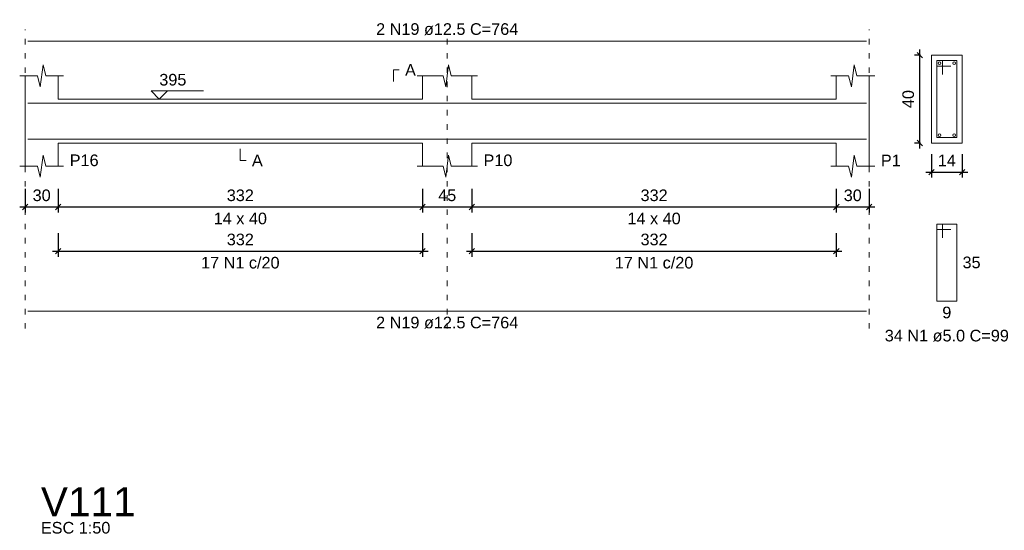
# Model space of a CAD drawing. Header units: millimetres. Extents: x 10906 to 25863, y 1966 to 4861.
# Tile 109 of 163: x 11561.39 to 11579.33, y 2975.52 to 2984.82. Entities that reach past the tile are written whole.
import ezdxf

# ---------------------------------------------------------------- set-up
doc = ezdxf.new("R2010")
doc.units = ezdxf.units.MM
doc.linetypes.add('DOT2', pattern=[3.175, 0, -3.175])
for name, color, linetype, lineweight in [('Descrição da armadura', 7, 'Continuous', 5), ('DT-Barras na forma', 40, 'Continuous', 5), ('DT-Barras no corte', 5, 'Continuous', 5), ('DT-Barras rebatidas', 40, 'Continuous', 5), ('DT-Cotas', 4, 'Continuous', 5), ('DT-Forma', 5, 'Continuous', 5), ('DT-Pontilhado', 7, 'DOT2', 5), ('DT-Textos', 7, 'Continuous', 5), ('DT-Título', 7, 'Continuous', 20), ('Textos armaduras', 7, 'Continuous', 5)]:
    doc.layers.add(name, color=color, linetype=linetype, lineweight=lineweight)
doc.styles.add('Arial', font='arial.ttf')
doc.styles.get("Standard").update_dxf_attribs({"font": 'arial.ttf'})
doc.dimstyles.new('UM_25.000000', dxfattribs={"dimtxt": 0.18, "dimasz": 0.1, "dimexe": 0.1, "dimexo": 0.2, "dimgap": 0, "dimtad": 1, "dimtih": 1, "dimtoh": 1, "dimdec": 1, "dimlfac": 25, "dimzin": 0, "dimdsep": 46, "dimtxsty": 'Standard', "dimcen": 0.09, "dimdle": 0.1, "dimclrd": 256, "dimclre": 256, "dimclrt": 7, "dimadec": 1, "dimazin": 2, "dimtfac": 1, "dimtdec": 1, "dimtofl": 0, "dimtmove": 0, "dimatfit": 3, "dimfxl": 1, "dimtolj": 1, "dimarcsym": 0})
doc.dimstyles.new('UM_50.000000', dxfattribs={"dimtxt": 0.18, "dimasz": 0.2, "dimexe": 0.2, "dimexo": 0.5, "dimgap": 0, "dimtad": 1, "dimtih": 1, "dimtoh": 1, "dimlfac": 50, "dimzin": 0, "dimdsep": 46, "dimtxsty": 'Standard', "dimcen": 0.09, "dimdle": 0.2, "dimclrd": 256, "dimclre": 256, "dimclrt": 7, "dimazin": 0, "dimtfac": 1, "dimtofl": 0, "dimtmove": 0, "dimatfit": 3, "dimfxl": 1, "dimtolj": 1, "dimtzin": 0, "dimarcsym": 0})

# ---------------------------------------------------------------- blocks, each defined once
blk = doc.blocks.new('_Oblique')
at = {"color": 0, "linetype": 'ByBlock', "lineweight": -2}
blk.add_line((-0.5, -0.5), (0.5, 0.5), dxfattribs=at)
blk = doc.blocks.new('*D701')
at = {"layer": 'Defpoints', "color": 0, "transparency": 16777216}
for p in [(11561.489, 2981.938), (11562.089, 2981.938), (11562.089, 2981.409)]:
    blk.add_point(p, dxfattribs=at)
at = {"layer": 'DT-Cotas', "lineweight": -2, "transparency": 16777216}
for p, q in [((11561.489, 2981.738), (11561.489, 2981.309)), ((11562.089, 2981.738), (11562.089, 2981.309)), ((11561.389, 2981.409), (11562.189, 2981.409))]:
    blk.add_line(p, q, dxfattribs=at)
at = {"layer": 'DT-Cotas', "lineweight": -2, "transparency": 16777216, "xscale": 0.1, "yscale": 0.1, "zscale": 0.1, "rotation": 180}
blk.add_blockref('_Oblique', (11561.489, 2981.409), dxfattribs=at)
at = {"layer": 'DT-Cotas', "lineweight": -2, "transparency": 16777216, "xscale": 0.1, "yscale": 0.1, "zscale": 0.1}
blk.add_blockref('_Oblique', (11562.089, 2981.409), dxfattribs=at)
at = {"layer": 'DT-Cotas', "color": 7, "transparency": 16777216, "insert": (11561.789, 2981.62), "char_height": 0.2118, "attachment_point": 5, "rotation": 0.0057, "style": 'Arial'}
blk.add_mtext('\\A1;30', dxfattribs=at)
blk = doc.blocks.new('*D702')
at = {"layer": 'Defpoints', "color": 0, "transparency": 16777216}
for p in [(11562.089, 2981.938), (11568.729, 2981.938), (11568.729, 2981.409)]:
    blk.add_point(p, dxfattribs=at)
at = {"layer": 'DT-Cotas', "lineweight": -2, "transparency": 16777216}
for p, q in [((11562.089, 2981.738), (11562.089, 2981.309)), ((11568.729, 2981.738), (11568.729, 2981.309)), ((11561.989, 2981.409), (11568.829, 2981.409))]:
    blk.add_line(p, q, dxfattribs=at)
at = {"layer": 'DT-Cotas', "lineweight": -2, "transparency": 16777216, "xscale": 0.1, "yscale": 0.1, "zscale": 0.1, "rotation": 180}
blk.add_blockref('_Oblique', (11562.089, 2981.409), dxfattribs=at)
at = {"layer": 'DT-Cotas', "lineweight": -2, "transparency": 16777216, "xscale": 0.1, "yscale": 0.1, "zscale": 0.1}
blk.add_blockref('_Oblique', (11568.729, 2981.409), dxfattribs=at)
at = {"layer": 'DT-Cotas', "color": 7, "transparency": 16777216, "insert": (11565.409, 2981.62), "char_height": 0.2118, "attachment_point": 5, "rotation": 0.0057, "style": 'Arial'}
blk.add_mtext('\\A1;332', dxfattribs=at)
blk = doc.blocks.new('*D703')
at = {"layer": 'Defpoints', "color": 0, "transparency": 16777216}
for p in [(11568.729, 2981.938), (11569.629, 2981.938), (11569.629, 2981.409)]:
    blk.add_point(p, dxfattribs=at)
at = {"layer": 'DT-Cotas', "lineweight": -2, "transparency": 16777216}
for p, q in [((11568.729, 2981.738), (11568.729, 2981.309)), ((11569.629, 2981.738), (11569.629, 2981.309)), ((11568.629, 2981.409), (11569.729, 2981.409))]:
    blk.add_line(p, q, dxfattribs=at)
at = {"layer": 'DT-Cotas', "lineweight": -2, "transparency": 16777216, "xscale": 0.1, "yscale": 0.1, "zscale": 0.1, "rotation": 180}
blk.add_blockref('_Oblique', (11568.729, 2981.409), dxfattribs=at)
at = {"layer": 'DT-Cotas', "lineweight": -2, "transparency": 16777216, "xscale": 0.1, "yscale": 0.1, "zscale": 0.1}
blk.add_blockref('_Oblique', (11569.629, 2981.409), dxfattribs=at)
at = {"layer": 'DT-Cotas', "color": 7, "transparency": 16777216, "insert": (11569.179, 2981.62), "char_height": 0.2118, "attachment_point": 5, "rotation": 0.0057, "style": 'Arial'}
blk.add_mtext('\\A1;45', dxfattribs=at)
blk = doc.blocks.new('*D704')
at = {"layer": 'Defpoints', "color": 0, "transparency": 16777216}
for p in [(11569.629, 2981.938), (11576.269, 2981.938), (11576.269, 2981.409)]:
    blk.add_point(p, dxfattribs=at)
at = {"layer": 'DT-Cotas', "lineweight": -2, "transparency": 16777216}
for p, q in [((11569.629, 2981.738), (11569.629, 2981.309)), ((11576.269, 2981.738), (11576.269, 2981.309)), ((11569.529, 2981.409), (11576.369, 2981.409))]:
    blk.add_line(p, q, dxfattribs=at)
at = {"layer": 'DT-Cotas', "lineweight": -2, "transparency": 16777216, "xscale": 0.1, "yscale": 0.1, "zscale": 0.1, "rotation": 180}
blk.add_blockref('_Oblique', (11569.629, 2981.409), dxfattribs=at)
at = {"layer": 'DT-Cotas', "lineweight": -2, "transparency": 16777216, "xscale": 0.1, "yscale": 0.1, "zscale": 0.1}
blk.add_blockref('_Oblique', (11576.269, 2981.409), dxfattribs=at)
at = {"layer": 'DT-Cotas', "color": 7, "transparency": 16777216, "insert": (11572.949, 2981.62), "char_height": 0.2118, "attachment_point": 5, "rotation": 0.0057, "style": 'Arial'}
blk.add_mtext('\\A1;332', dxfattribs=at)
blk = doc.blocks.new('*D762')
at = {"layer": 'Defpoints', "color": 0, "transparency": 16777216}
for p in [(11576.269, 2981.938), (11576.869, 2981.938), (11576.869, 2981.409)]:
    blk.add_point(p, dxfattribs=at)
at = {"layer": 'DT-Cotas', "lineweight": -2, "transparency": 16777216}
for p, q in [((11576.269, 2981.738), (11576.269, 2981.309)), ((11576.869, 2981.738), (11576.869, 2981.309)), ((11576.169, 2981.409), (11576.969, 2981.409))]:
    blk.add_line(p, q, dxfattribs=at)
at = {"layer": 'DT-Cotas', "lineweight": -2, "transparency": 16777216, "xscale": 0.1, "yscale": 0.1, "zscale": 0.1, "rotation": 180}
blk.add_blockref('_Oblique', (11576.269, 2981.409), dxfattribs=at)
at = {"layer": 'DT-Cotas', "lineweight": -2, "transparency": 16777216, "xscale": 0.1, "yscale": 0.1, "zscale": 0.1}
blk.add_blockref('_Oblique', (11576.869, 2981.409), dxfattribs=at)
at = {"layer": 'DT-Cotas', "color": 7, "transparency": 16777216, "insert": (11576.569, 2981.62), "char_height": 0.2118, "attachment_point": 5, "rotation": 0.0057, "style": 'Arial'}
blk.add_mtext('\\A1;30', dxfattribs=at)
blk = doc.blocks.new('*D763')
at = {"layer": 'Defpoints', "color": 0, "transparency": 16777216}
for p in [(11562.089, 2981.133), (11568.729, 2981.133), (11568.729, 2980.604)]:
    blk.add_point(p, dxfattribs=at)
at = {"layer": 'DT-Cotas', "lineweight": -2, "transparency": 16777216}
for p, q in [((11562.089, 2980.933), (11562.089, 2980.504)), ((11568.729, 2980.933), (11568.729, 2980.504)), ((11561.989, 2980.604), (11568.829, 2980.604))]:
    blk.add_line(p, q, dxfattribs=at)
at = {"layer": 'DT-Cotas', "lineweight": -2, "transparency": 16777216, "xscale": 0.1, "yscale": 0.1, "zscale": 0.1, "rotation": 180}
blk.add_blockref('_Oblique', (11562.089, 2980.604), dxfattribs=at)
at = {"layer": 'DT-Cotas', "lineweight": -2, "transparency": 16777216, "xscale": 0.1, "yscale": 0.1, "zscale": 0.1}
blk.add_blockref('_Oblique', (11568.729, 2980.604), dxfattribs=at)
at = {"layer": 'DT-Cotas', "color": 7, "transparency": 16777216, "insert": (11565.409, 2980.816), "char_height": 0.2118, "attachment_point": 5, "rotation": 0.0057, "style": 'Arial'}
blk.add_mtext('\\A1;332', dxfattribs=at)
blk = doc.blocks.new('*D764')
at = {"layer": 'Defpoints', "color": 0, "transparency": 16777216}
for p in [(11569.629, 2981.133), (11576.269, 2981.133), (11576.269, 2980.604)]:
    blk.add_point(p, dxfattribs=at)
at = {"layer": 'DT-Cotas', "lineweight": -2, "transparency": 16777216}
for p, q in [((11569.629, 2980.933), (11569.629, 2980.504)), ((11576.269, 2980.933), (11576.269, 2980.504)), ((11569.529, 2980.604), (11576.369, 2980.604))]:
    blk.add_line(p, q, dxfattribs=at)
at = {"layer": 'DT-Cotas', "lineweight": -2, "transparency": 16777216, "xscale": 0.1, "yscale": 0.1, "zscale": 0.1, "rotation": 180}
blk.add_blockref('_Oblique', (11569.629, 2980.604), dxfattribs=at)
at = {"layer": 'DT-Cotas', "lineweight": -2, "transparency": 16777216, "xscale": 0.1, "yscale": 0.1, "zscale": 0.1}
blk.add_blockref('_Oblique', (11576.269, 2980.604), dxfattribs=at)
at = {"layer": 'DT-Cotas', "color": 7, "transparency": 16777216, "insert": (11572.949, 2980.816), "char_height": 0.2118, "attachment_point": 5, "rotation": 0.0057, "style": 'Arial'}
blk.add_mtext('\\A1;332', dxfattribs=at)
blk = doc.blocks.new('*D765')
at = {"layer": 'Defpoints', "color": 0, "transparency": 16777216}
for p in [(11577.791, 2984.173), (11578.003, 2984.173), (11578.003, 2982.573)]:
    blk.add_point(p, dxfattribs=at)
at = {"layer": 'DT-Cotas', "lineweight": -2, "transparency": 16777216}
for p, q in [((11577.791, 2982.473), (11577.791, 2984.273)), ((11577.803, 2984.173), (11577.691, 2984.173)), ((11577.803, 2982.573), (11577.691, 2982.573))]:
    blk.add_line(p, q, dxfattribs=at)
at = {"layer": 'DT-Cotas', "lineweight": -2, "transparency": 16777216, "xscale": 0.1, "yscale": 0.1, "zscale": 0.1}
for p, rotation in [((11577.791, 2984.173), 90), ((11577.791, 2982.573), 270)]:
    blk.add_blockref('_Oblique', p, dxfattribs=dict(at, rotation=rotation))
at = {"layer": 'DT-Cotas', "color": 7, "transparency": 16777216, "insert": (11577.58, 2983.373), "char_height": 0.2118, "attachment_point": 5, "rotation": 90, "style": 'Arial'}
blk.add_mtext('\\A1;40', dxfattribs=at)
blk = doc.blocks.new('*D766')
at = {"layer": 'Defpoints', "color": 0, "transparency": 16777216}
for p in [(11578.003, 2982.573), (11578.563, 2982.573), (11578.563, 2982.044)]:
    blk.add_point(p, dxfattribs=at)
at = {"layer": 'DT-Cotas', "lineweight": -2, "transparency": 16777216}
for p, q in [((11578.003, 2982.373), (11578.003, 2981.944)), ((11578.563, 2982.373), (11578.563, 2981.944)), ((11577.903, 2982.044), (11578.663, 2982.044))]:
    blk.add_line(p, q, dxfattribs=at)
at = {"layer": 'DT-Cotas', "lineweight": -2, "transparency": 16777216, "xscale": 0.1, "yscale": 0.1, "zscale": 0.1, "rotation": 180}
blk.add_blockref('_Oblique', (11578.003, 2982.044), dxfattribs=at)
at = {"layer": 'DT-Cotas', "lineweight": -2, "transparency": 16777216, "xscale": 0.1, "yscale": 0.1, "zscale": 0.1}
blk.add_blockref('_Oblique', (11578.563, 2982.044), dxfattribs=at)
at = {"layer": 'DT-Cotas', "color": 7, "transparency": 16777216, "insert": (11578.283, 2982.256), "char_height": 0.2118, "attachment_point": 5, "rotation": 0.0057, "style": 'Arial'}
blk.add_mtext('\\A1;14', dxfattribs=at)

msp = doc.modelspace()

# ---------------------------------------------------------------- linework, layer by layer
at = {"layer": 'DT-Barras na forma'}
for p, q in [((11578.20313, 2984.07349), (11578.10313, 2984.07349)), ((11578.10313, 2984.07349), (11578.10313, 2982.67349)), ((11578.46313, 2984.07349), (11578.10313, 2984.07349)), ((11578.10313, 2984.07349), (11578.10313, 2983.97349)), ((11578.20313, 2983.82349), (11578.20313, 2984.07349)), ((11578.46313, 2982.67349), (11578.46313, 2984.07349)), ((11578.10313, 2983.97349), (11578.35313, 2983.97349)), ((11578.10313, 2982.67349), (11578.46313, 2982.67349))]:
    msp.add_line(p, q, dxfattribs=at)
for points in [[(11561.53872, 2983.30099), (11576.81872, 2983.30099)], [(11561.53872, 2982.64599), (11576.81872, 2982.64599)]]:
    msp.add_lwpolyline(points, dxfattribs=at)
at = {"layer": 'DT-Barras no corte'}
for centre in [(11578.14813, 2984.02849), (11578.41813, 2984.02849), (11578.14813, 2982.71849), (11578.41813, 2982.71849)]:
    msp.add_circle(centre, 0.025, dxfattribs=at)
at = {"layer": 'DT-Barras rebatidas'}
for p, q in [((11561.53872, 2984.43059), (11576.81872, 2984.43059)), ((11578.20313, 2981.09679), (11578.10313, 2981.09679)), ((11578.10313, 2981.09679), (11578.10313, 2979.69679)), ((11578.46313, 2981.09679), (11578.10313, 2981.09679)), ((11578.10313, 2981.09679), (11578.10313, 2980.99679)), ((11578.20313, 2980.84679), (11578.20313, 2981.09679)), ((11578.46313, 2979.69679), (11578.46313, 2981.09679)), ((11578.10313, 2980.99679), (11578.35313, 2980.99679)), ((11578.10313, 2979.69679), (11578.46313, 2979.69679)), ((11561.53872, 2979.51135), (11576.81872, 2979.51135))]:
    msp.add_line(p, q, dxfattribs=at)
at = {"layer": 'DT-Forma'}
for p, q in [((11578.56313, 2984.17349), (11578.00313, 2984.17349)), ((11578.00313, 2984.17349), (11578.00313, 2984.17349)), ((11578.00313, 2984.17349), (11578.00313, 2982.57349)), ((11578.56313, 2982.57349), (11578.56313, 2984.17349)), ((11578.56313, 2984.17349), (11578.56313, 2984.17349)), ((11561.76372, 2983.59709), (11561.81372, 2983.99709)), ((11561.81372, 2983.99709), (11561.86372, 2983.79709)), ((11569.15372, 2983.59709), (11569.20372, 2983.99709)), ((11569.20372, 2983.99709), (11569.25372, 2983.79709)), ((11576.54372, 2983.59709), (11576.59372, 2983.99709)), ((11576.59372, 2983.99709), (11576.64372, 2983.79709)), ((11561.38872, 2983.79709), (11561.71372, 2983.79709)), ((11561.48872, 2983.37349), (11561.48872, 2983.79709)), ((11561.71372, 2983.79709), (11561.76372, 2983.59709)), ((11561.86372, 2983.79709), (11562.18872, 2983.79709)), ((11562.08872, 2983.79709), (11562.08872, 2983.37349)), ((11568.62872, 2983.79709), (11569.10372, 2983.79709)), ((11568.72872, 2983.37349), (11568.72872, 2983.79709)), ((11569.10372, 2983.79709), (11569.15372, 2983.59709)), ((11569.25372, 2983.79709), (11569.72872, 2983.79709)), ((11569.62872, 2983.79709), (11569.62872, 2983.37349)), ((11576.16872, 2983.79709), (11576.49372, 2983.79709)), ((11576.26872, 2983.37349), (11576.26872, 2983.79709)), ((11576.49372, 2983.79709), (11576.54372, 2983.59709)), ((11576.64372, 2983.79709), (11576.96872, 2983.79709)), ((11576.86872, 2983.79709), (11576.86872, 2983.37349)), ((11562.08872, 2983.37349), (11568.72872, 2983.37349)), ((11569.62872, 2983.37349), (11576.26872, 2983.37349)), ((11561.48872, 2982.57349), (11561.48872, 2982.14989)), ((11562.08872, 2982.14989), (11562.08872, 2982.57349)), ((11562.08872, 2982.57349), (11568.72872, 2982.57349)), ((11568.72872, 2982.57349), (11568.72872, 2982.14989)), ((11569.62872, 2982.14989), (11569.62872, 2982.57349)), ((11569.62872, 2982.57349), (11576.26872, 2982.57349)), ((11576.26872, 2982.57349), (11576.26872, 2982.14989)), ((11576.86872, 2982.14989), (11576.86872, 2982.57349)), ((11578.00313, 2982.57349), (11578.56313, 2982.57349)), ((11578.00313, 2982.57349), (11578.00313, 2982.57349)), ((11578.56313, 2982.57349), (11578.56313, 2982.57349)), ((11561.76372, 2981.94989), (11561.81372, 2982.34989)), ((11561.81372, 2982.34989), (11561.86372, 2982.14989)), ((11569.15372, 2981.94989), (11569.20372, 2982.34989)), ((11569.20372, 2982.34989), (11569.25372, 2982.14989)), ((11576.54372, 2981.94989), (11576.59372, 2982.34989)), ((11576.59372, 2982.34989), (11576.64372, 2982.14989)), ((11561.38872, 2982.14989), (11561.71372, 2982.14989)), ((11561.71372, 2982.14989), (11561.76372, 2981.94989)), ((11561.86372, 2982.14989), (11562.18872, 2982.14989)), ((11568.62872, 2982.14989), (11569.10372, 2982.14989)), ((11569.10372, 2982.14989), (11569.15372, 2981.94989)), ((11569.25372, 2982.14989), (11569.72872, 2982.14989)), ((11576.16872, 2982.14989), (11576.49372, 2982.14989)), ((11576.49372, 2982.14989), (11576.54372, 2981.94989)), ((11576.64372, 2982.14989), (11576.96872, 2982.14989))]:
    msp.add_line(p, q, dxfattribs=at)
at = {"layer": 'DT-Forma', "linetype": 'Continuous'}
for p, q in [((11561.48872, 2982.57349), (11561.48872, 2983.37349)), ((11576.86872, 2983.37349), (11576.86872, 2982.57349))]:
    msp.add_line(p, q, dxfattribs=at)
at = {"layer": 'DT-Pontilhado', "ltscale": 0.05}
for p, q in [((11561.48872, 2979.19365), (11561.48872, 2984.64239)), ((11569.17872, 2979.19365), (11569.17872, 2984.64239)), ((11576.86872, 2979.19365), (11576.86872, 2984.64239))]:
    msp.add_line(p, q, dxfattribs=at)
at = {"layer": 'DT-Textos'}
for points in [[(11568.19922, 2983.69119), (11568.19922, 2983.90299), (11568.30512, 2983.90299)], [(11564.08072, 2983.52175), (11563.93246, 2983.37349), (11563.7842, 2983.52175), (11564.7373, 2983.52175)], [(11565.40872, 2982.46759), (11565.40872, 2982.25579), (11565.51462, 2982.25579)]]:
    msp.add_lwpolyline(points, dxfattribs=at)

# ---------------------------------------------------------------- texts
at = {"layer": 'Descrição da armadura', "linetype": 'Continuous', "char_height": 0.2118, "attachment_point": 8, "line_spacing_factor": 0.798, "style": 'Arial'}
for s, insert, width in [('2 N19 ø12.5 C=764', (11569.17872, 2984.53649), 5.1946527), ('17 N1 c/20', (11565.40872, 2980.28605), 2.8693417), ('17 N1 c/20', (11572.94872, 2980.28605), 2.8693417), ('2 N19 ø12.5 C=764', (11569.17872, 2979.19365), 5.1946527)]:
    msp.add_mtext(s, dxfattribs=dict(at, insert=insert, width=width))
at = {"layer": 'Descrição da armadura', "color": 7, "linetype": 'Continuous', "insert": (11578.28313, 2978.95549), "char_height": 0.2118, "width": 4.5347476, "attachment_point": 8, "line_spacing_factor": 0.798, "style": 'Arial'}
msp.add_mtext('34 N1 ø5.0 C=99', dxfattribs=at)
at = {"layer": 'DT-Textos', "char_height": 0.2118, "line_spacing_factor": 0.798, "style": 'Arial'}
for s, insert, width, attachment_point in [('A', (11568.41102, 2983.79709), 0.369879, 7), ('395', (11563.93246, 2983.61706), 0.9252389, 7), ('P16', (11562.30052, 2982.14989), 0.9867049, 7), ('A', (11565.62052, 2982.14989), 0.369879, 7), ('P10', (11569.84052, 2982.14989), 0.9867049, 7), ('P1', (11577.08052, 2982.14989), 0.6782919, 7), ('14 x 40', (11565.40872, 2981.09089), 1.8190679, 8), ('14 x 40', (11572.94872, 2981.09089), 1.8190679, 8), ('ESC 1:50', (11561.77457, 2975.46041), 2.3736156, 7)]:
    msp.add_mtext(s, dxfattribs=dict(at, insert=insert, width=width, attachment_point=attachment_point))
at = {"layer": 'DT-Título', "insert": (11561.77457, 2975.77811), "char_height": 0.5295, "width": 3.8853537, "attachment_point": 7, "line_spacing_factor": 0.798, "style": 'Arial'}
msp.add_mtext('V111', dxfattribs=at)
at = {"layer": 'Textos armaduras', "color": 7, "linetype": 'Continuous', "char_height": 0.2118, "attachment_point": 7, "line_spacing_factor": 0.798, "style": 'Arial'}
for s, insert, width in [('35', (11578.56903, 2980.29089), 0.6599051), ('9', (11578.20064, 2979.37909), 0.3299526)]:
    msp.add_mtext(s, dxfattribs=dict(at, insert=insert, width=width))

# ---------------------------------------------------------------- dimensions: what is measured, and where the dimension line sits
at = {"layer": 'DT-Cotas'}
dim = msp.add_linear_dim(base=(11577.79133, 2984.17349), p1=(11578.00313, 2982.57349), p2=(11578.00313, 2984.17349), angle=90, dimstyle='UM_25.000000', override={"dimtxt": 0.2118, "dimasz": 0.1, "dimexe": 0.1, "dimexo": 0.2, "dimtad": 1, "dimtih": 0, "dimtoh": 0, "dimdec": 1, "dimlfac": 25, "dimzin": 8, "dimtxsty": 'Arial', "dimblk": 'Oblique', "dimblk1": 'Oblique', "dimblk2": 'Oblique', "dimsah": 1, "dimdle": 0.1, "dimse1": 0, "dimse2": 0, "dimclrt": 7, "dimadec": 1, "dimazin": 3, "dimtmove": 2, "dimldrblk": 'Oblique'}, dxfattribs=at)
dim.commit()
dim.dimension.update_dxf_attribs({"geometry": '*D765', "text_midpoint": (11577.57953, 2983.37349), "dimtype": 160, "text_rotation": 90})
for base, p1, p2, dimstyle, override, picture, middle in [((11578.56313, 2982.04399), (11578.00313, 2982.57349), (11578.56313, 2982.57349), 'UM_25.000000', {"dimtxt": 0.2118, "dimasz": 0.1, "dimexe": 0.1, "dimexo": 0.2, "dimtad": 1, "dimtih": 0, "dimtoh": 0, "dimdec": 1, "dimlfac": 25, "dimzin": 8, "dimtxsty": 'Arial', "dimblk": 'Oblique', "dimblk1": 'Oblique', "dimblk2": 'Oblique', "dimsah": 1, "dimdle": 0.1, "dimse1": 0, "dimse2": 0, "dimclrt": 7, "dimadec": 1, "dimazin": 3, "dimtmove": 2, "dimldrblk": 'Oblique'}, '*D766', (11578.28313, 2982.25579)), ((11562.08872, 2981.40859), (11561.48872, 2981.93809), (11562.08872, 2981.93809), 'UM_50.000000', {"dimtxt": 0.2118, "dimasz": 0.1, "dimexe": 0.1, "dimexo": 0.2, "dimtad": 1, "dimtih": 0, "dimtoh": 0, "dimdec": 1, "dimlfac": 50, "dimzin": 8, "dimtxsty": 'Arial', "dimblk": 'Oblique', "dimblk1": 'Oblique', "dimblk2": 'Oblique', "dimsah": 1, "dimdle": 0.1, "dimse1": 0, "dimse2": 0, "dimclrt": 7, "dimadec": 1, "dimazin": 3, "dimtmove": 2, "dimldrblk": 'Oblique'}, '*D701', (11561.78872, 2981.62039)), ((11568.72872, 2981.40859), (11562.08872, 2981.93809), (11568.72872, 2981.93809), 'UM_50.000000', {"dimtxt": 0.2118, "dimasz": 0.1, "dimexe": 0.1, "dimexo": 0.2, "dimtad": 1, "dimtih": 0, "dimtoh": 0, "dimdec": 1, "dimlfac": 50, "dimzin": 8, "dimtxsty": 'Arial', "dimblk": 'Oblique', "dimblk1": 'Oblique', "dimblk2": 'Oblique', "dimsah": 1, "dimdle": 0.1, "dimse1": 0, "dimse2": 0, "dimclrt": 7, "dimadec": 1, "dimazin": 3, "dimtmove": 2, "dimldrblk": 'Oblique'}, '*D702', (11565.40872, 2981.62039)), ((11569.62872, 2981.40859), (11568.72872, 2981.93809), (11569.62872, 2981.93809), 'UM_50.000000', {"dimtxt": 0.2118, "dimasz": 0.1, "dimexe": 0.1, "dimexo": 0.2, "dimtad": 1, "dimtih": 0, "dimtoh": 0, "dimdec": 1, "dimlfac": 50, "dimzin": 8, "dimtxsty": 'Arial', "dimblk": 'Oblique', "dimblk1": 'Oblique', "dimblk2": 'Oblique', "dimsah": 1, "dimdle": 0.1, "dimse1": 0, "dimse2": 0, "dimclrt": 7, "dimadec": 1, "dimazin": 3, "dimtmove": 2, "dimldrblk": 'Oblique'}, '*D703', (11569.17872, 2981.62039)), ((11576.26872, 2981.40859), (11569.62872, 2981.93809), (11576.26872, 2981.93809), 'UM_50.000000', {"dimtxt": 0.2118, "dimasz": 0.1, "dimexe": 0.1, "dimexo": 0.2, "dimtad": 1, "dimtih": 0, "dimtoh": 0, "dimdec": 1, "dimlfac": 50, "dimzin": 8, "dimtxsty": 'Arial', "dimblk": 'Oblique', "dimblk1": 'Oblique', "dimblk2": 'Oblique', "dimsah": 1, "dimdle": 0.1, "dimse1": 0, "dimse2": 0, "dimclrt": 7, "dimadec": 1, "dimazin": 3, "dimtmove": 2, "dimldrblk": 'Oblique'}, '*D704', (11572.94872, 2981.62039)), ((11576.86872, 2981.40859), (11576.26872, 2981.93809), (11576.86872, 2981.93809), 'UM_50.000000', {"dimtxt": 0.2118, "dimasz": 0.1, "dimexe": 0.1, "dimexo": 0.2, "dimtad": 1, "dimtih": 0, "dimtoh": 0, "dimdec": 1, "dimlfac": 50, "dimzin": 8, "dimtxsty": 'Arial', "dimblk": 'Oblique', "dimblk1": 'Oblique', "dimblk2": 'Oblique', "dimsah": 1, "dimdle": 0.1, "dimse1": 0, "dimse2": 0, "dimclrt": 7, "dimadec": 1, "dimazin": 3, "dimtmove": 2, "dimldrblk": 'Oblique'}, '*D762', (11576.56872, 2981.62039)), ((11568.72872, 2980.60375), (11562.08872, 2981.13325), (11568.72872, 2981.13325), 'UM_50.000000', {"dimtxt": 0.2118, "dimasz": 0.1, "dimexe": 0.1, "dimexo": 0.2, "dimtad": 1, "dimtih": 0, "dimtoh": 0, "dimdec": 1, "dimlfac": 50, "dimzin": 8, "dimtxsty": 'Arial', "dimblk": 'Oblique', "dimblk1": 'Oblique', "dimblk2": 'Oblique', "dimsah": 1, "dimdle": 0.1, "dimse1": 0, "dimse2": 0, "dimclrt": 7, "dimadec": 1, "dimazin": 3, "dimtmove": 2, "dimldrblk": 'Oblique'}, '*D763', (11565.40872, 2980.81555)), ((11576.26872, 2980.60375), (11569.62872, 2981.13325), (11576.26872, 2981.13325), 'UM_50.000000', {"dimtxt": 0.2118, "dimasz": 0.1, "dimexe": 0.1, "dimexo": 0.2, "dimtad": 1, "dimtih": 0, "dimtoh": 0, "dimdec": 1, "dimlfac": 50, "dimzin": 8, "dimtxsty": 'Arial', "dimblk": 'Oblique', "dimblk1": 'Oblique', "dimblk2": 'Oblique', "dimsah": 1, "dimdle": 0.1, "dimse1": 0, "dimse2": 0, "dimclrt": 7, "dimadec": 1, "dimazin": 3, "dimtmove": 2, "dimldrblk": 'Oblique'}, '*D764', (11572.94872, 2980.81555))]:
    dim = msp.add_linear_dim(base=base, p1=p1, p2=p2, dimstyle=dimstyle, override=override, dxfattribs=at)
    dim.commit()
    dim.dimension.update_dxf_attribs({"geometry": picture, "text_midpoint": middle, "dimtype": 160, "text_rotation": 0.00573})

doc.saveas('drawing.dxf')
